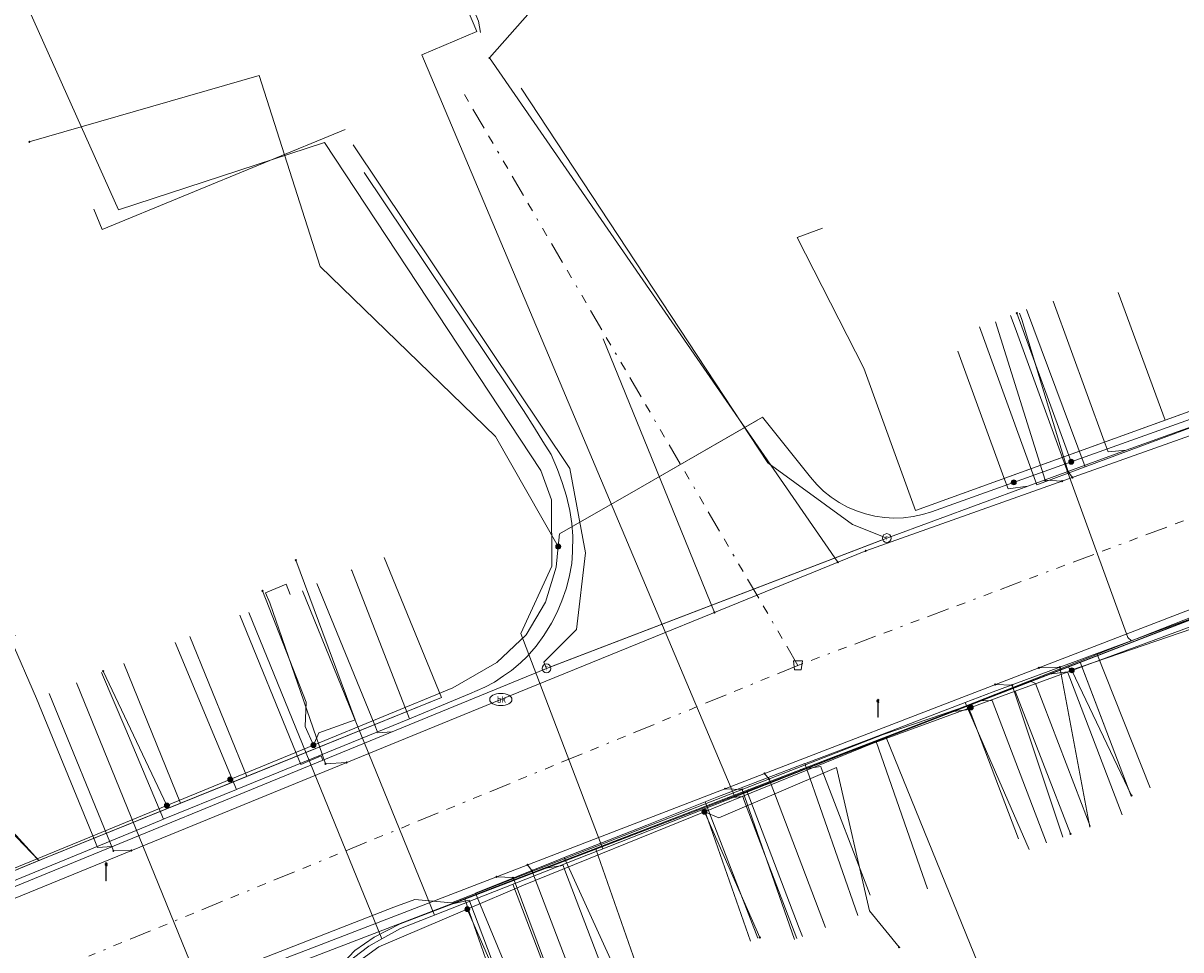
# Model space of a CAD drawing. Header units: metres. Extents: x 154975 to 155642, y 461260 to 461877.
# Tile 55 of 95: x 155172 to 155224, y 461678 to 461719. Entities that reach past the tile are written whole.
import ezdxf
from ezdxf.enums import TextEntityAlignment as Align
from ezdxf.lldxf.tags import DXFTag

# ---------------------------------------------------------------- set-up
doc = ezdxf.new("R2010")
doc.units = ezdxf.units.M
doc.linetypes.add('RI-OVERIG-SO', pattern=[17, 5, -2, 2, -2, 0, -2, 2, -2])
for name, color, linetype, lineweight, true_color in [('B-WE-KL-DATA-G', 3, 'KL-DATA-SO', 18, 0x00ff00), ('B-WE-KL-DATA_DUCT-G', 3, 'Continuous', 18, 0x00ff00), ('B-WE-KL-DATA_HULPSTUK-S', 3, 'Continuous', 18, 0x00ff00), ('B-WE-KL-DATA_KABELBED-G', 3, 'Continuous', 18, 0x00ff00), ('B-WE-KL-DATA_MANTELBUIS-G', 3, 'Continuous', 18, 0x00ff00), ('B-WE-KL-ET_LS-G', 1, 'KL-LS-SO', 18, 0xff0000), ('B-WE-KL-ET_LS-S', 1, 'Continuous', 18, 0xff0000), ('B-WE-KL-GAS_LD-G', 30, 'KL-GAS_LD-SO', 18, 0xff7f00), ('B-WE-KL-GAS_LD_HULPSTUK-S', 30, 'Continuous', 18, 0xff7f00), ('B-WE-KL-GAS_LD_MANTELBUIS-G', 30, 'Continuous', 18, 0xff7f00), ('B-WE-KL-WATER-G', 5, 'KL-WATER-SO', 18, 0x0000ff), ('B-WE-KL-WATER-S', 5, 'Continuous', 18, 0x0000ff), ('B-WE-KL-WATER_HULPSTUK-S', 5, 'Continuous', 18, 0x0000ff), ('B-WE-KL-WATER_MANTELBUIS-G', 5, 'Continuous', 18, 0x0000ff), ('B-WE-RI-VRIJVERVAL-G', 6, 'RI-OVERIG-SO', 18, 0xff00ff), ('B-WE-RI-VRIJVERVAL_HULPSTUK-S', 6, 'Continuous', 18, 0xff00ff)]:
    doc.layers.add(name, color=color, linetype=linetype, lineweight=lineweight, true_color=true_color)
doc.layers.add('B-WE-OG-INFO-S', color=7, linetype='Continuous', lineweight=25)
doc.styles.add('NLCS-ISO', font='NLCS-ISO.ttf')
tags = doc.linetypes.add('KL-DATA-SO', pattern='A,4,-1,[101,NLCS.SHX,S=0.5,R=0,X=0,Y=0],-1,4,-1,["D",Standard,S=1,R=0,X=-0.25,Y=-0.5],-1.5', length=12.5).pattern_tags.tags
tags[18] = DXFTag(74, 10)
tags = doc.linetypes.add('KL-GAS_LD-SO', pattern='A,4,-1,[69,NLCS.SHX,S=0.5,R=0,X=0,Y=0],-1,4,-1,["L",Standard,S=1,R=0,X=0.25,Y=-0.5],-2', length=13).pattern_tags.tags
tags[18] = DXFTag(74, 10)
tags = doc.linetypes.add('KL-LS-SO', pattern='A,4,-1,[103,NLCS.SHX,S=0.75,R=0,X=0,Y=0],-1,4,-1,["L",Standard,S=1,R=0,X=0,Y=-0.5],-2', length=13).pattern_tags.tags
tags[18] = DXFTag(74, 10)
doc.linetypes.add('KL-WATER-SO', pattern='A,7,-0.5,[168,NLCS.SHX,S=0.75,R=0,X=0.75,Y=0],-2', length=9.5)

# ---------------------------------------------------------------- blocks, each defined once
blk = doc.blocks.new('SKL-WTB_HULP_T STUK-SO')
at = {"color": 0, "linetype": 'ByBlock', "lineweight": 18}
blk.add_circle((0, 0), 1, dxfattribs=at)
at = {"color": 0, "linetype": 'ByBlock', "lineweight": -2, "style": 'NLCS-ISO'}
blk.add_text('T', height=1, dxfattribs=at).set_placement((0, 0), align=Align.MIDDLE_CENTER)
at = {"color": 0, "linetype": 'ByBlock', "lineweight": 18, "style": 'NLCS-ISO', "flags": 1}
for tag, p in [('TYPE', (1.5, 0)), ('OMSCHRIJVING', (1.5, -3)), ('LABEL', (1.5, -1.5))]:
    blk.add_attdef(tag, p, '', height=1, dxfattribs=at)
blk = doc.blocks.new('SKL-WATER_BRANDKRAAN_BRANDPUT-SO')
at = {"color": 0, "linetype": 'ByBlock', "lineweight": 18}
blk.add_ellipse((0, 0), major_axis=(2.5, 0), ratio=0.54, dxfattribs=at)
at = {"color": 0, "linetype": 'ByBlock', "lineweight": 18, "style": 'NLCS-ISO'}
blk.add_text('bk', height=1.5, dxfattribs=at).set_placement((0.16, 0), align=Align.MIDDLE_CENTER)
blk = doc.blocks.new('SKL-WTB_HULP_OVERIG-SO')
at = {"color": 0, "linetype": 'ByBlock', "lineweight": 18}
for points in [[(-0.14, 0.14), (0.14, -0.14)], [(0.14, 0.14), (-0.14, -0.14)]]:
    blk.add_lwpolyline(points, dxfattribs=at)
at = {"color": 0, "linetype": 'ByBlock', "lineweight": 18, "style": 'NLCS-ISO', "flags": 1}
for tag, p in [('TYPE', (1.5, 0)), ('OMSCHRIJVING', (1.5, -3)), ('LABEL', (1.5, -1.5))]:
    blk.add_attdef(tag, p, '', height=1, dxfattribs=at)
blk = doc.blocks.new('SKL-WTB_HULP_MOF-SO')
at = {"linetype": 'ByBlock', "lineweight": 18}
h = blk.add_hatch(color=0, dxfattribs=at)
h.dxf.hatch_style = 1
h.paths.add_polyline_path([(-0.5625, 0, 1), (0.5625, 0, 1)])
at = {"color": 0, "linetype": 'ByBlock', "lineweight": 18}
blk.add_circle((0, 0), 0.5625, dxfattribs=at)
at = {"color": 0, "linetype": 'ByBlock', "lineweight": 18, "style": 'NLCS-ISO', "flags": 1}
for tag, p in [('TYPE', (1.5, 0)), ('OMSCHRIJVING', (1.5, -3)), ('LABEL', (1.5, -1.5))]:
    blk.add_attdef(tag, p, '', height=1, dxfattribs=at)
blk = doc.blocks.new('SRI-HULP_AFVOER_OPVANG-SO')
at = {"color": 0, "linetype": 'ByBlock', "lineweight": 18}
blk.add_lwpolyline([(-0.75, -1), (-1, 1), (1, 1), (0.75, -1)], close=True, dxfattribs=at)
at = {"color": 0, "linetype": 'ByBlock', "lineweight": 18, "style": 'NLCS-ISO', "flags": 1}
for tag, p in [('TYPE', (1.5, 0)), ('OMSCHRIJVING', (1.5, -3)), ('LABEL', (1.5, -1.5))]:
    blk.add_attdef(tag, p, '', height=1, dxfattribs=at)
blk = doc.blocks.new('SKL-ET_LS_MAST-SO')
for p, q in [((-0.05, 2.07), (0.05, 2.07)), ((-0.05, -2), (0.05, -2))]:
    blk.add_line(p, q)
for points in [[(-0.18, 1.76), (-0.22, 1.76), (-0.22, 1.84), (-0.18, 1.84), (-0.18, 1.79)], [(-0.18, 1.49), (-0.22, 1.49), (-0.22, 1.57), (-0.18, 1.57), (-0.18, 1.52)], [(-0.18, 1.79), (-0.05, 1.79)], [(-0.18, 1.76), (-0.05, 1.76)], [(-0.18, 1.52), (-0.05, 1.52)], [(-0.18, 1.49), (-0.05, 1.49)], [(-0.05, -2), (-0.05, 2.07)], [(0.05, -2), (0.05, 2.07)], [(0.18, 1.92), (0.05, 1.92)], [(0.18, 1.89), (0.05, 1.89)], [(0.18, 1.66), (0.05, 1.66)], [(0.18, 1.63), (0.05, 1.63)], [(0.18, 1.39), (0.05, 1.39)], [(0.18, 1.36), (0.05, 1.36)], [(0.18, 1.89), (0.22, 1.89), (0.22, 1.97), (0.18, 1.97), (0.18, 1.92)], [(0.18, 1.63), (0.22, 1.63), (0.22, 1.71), (0.18, 1.71), (0.18, 1.66)], [(0.18, 1.36), (0.22, 1.36), (0.22, 1.44), (0.18, 1.44), (0.18, 1.39)]]:
    blk.add_lwpolyline(points)
blk = doc.blocks.new('SOG-INFO_OVERIG-SO')
at = {"color": 0, "linetype": 'ByBlock', "lineweight": 18}
for points in [[(-0.14, 0.14), (0.14, -0.14)], [(0.14, 0.14), (-0.14, -0.14)]]:
    blk.add_lwpolyline(points, dxfattribs=at)
at = {"color": 0, "linetype": 'ByBlock', "lineweight": 18, "style": 'NLCS-ISO', "flags": 1}
for tag, p in [('TYPE', (1.5, 0)), ('OMSCHRIJVING', (1.5, -3)), ('LABEL', (1.5, -1.5))]:
    blk.add_attdef(tag, p, '', height=1, dxfattribs=at)

msp = doc.modelspace()

# ---------------------------------------------------------------- linework, layer by layer
at = {"layer": 'B-WE-KL-DATA-G', "ltscale": 0.2, "flags": 128}
for points in [[(155297.024, 461730.873), (155296.747, 461730.825), (155296.958, 461729.604), (155296.02, 461728.353), (155294.051, 461727.64), (155283.829, 461722.811), (155256.02, 461713.217), (155212.506, 461697.469), (155210.172, 461703.877), (155207.174, 461709.766), (155208.307, 461710.177)], [(155297.024, 461730.873), (155296.747, 461730.825), (155296.958, 461729.604), (155296.02, 461728.353), (155294.051, 461727.64), (155283.829, 461722.811), (155256.02, 461713.217), (155223.739, 461701.534), (155221.633, 461707.28)], [(155187.672, 461712.684), (155194.173, 461702.987), (155194.856, 461701.976), (155195.342, 461701.198), (155195.73, 461700.578), (155196.1, 461699.989), (155196.378, 461699.318), (155196.598, 461698.732), (155196.781, 461698.117), (155196.941, 461697.47), (155197.036, 461696.878), (155197.076, 461696.318), (155197.065, 461695.617), (155197.028, 461695.092), (155196.905, 461694.471), (155196.773, 461693.951), (155196.585, 461693.41), (155196.364, 461692.896), (155196.107, 461692.398), (155195.769, 461691.847), (155195.418, 461691.363), (155195.024, 461690.9), (155194.722, 461690.615), (155194.318, 461690.264), (155193.956, 461690.022), (155193.542, 461689.742), (155193.11, 461689.511), (155192.419, 461689.212), (155189.9, 461688.173), (155189.724, 461688.1)], [(155217.503, 461706.514), (155220.14, 461699.43)], [(155215.378, 461705.74), (155217.971, 461698.622), (155220.14, 461699.43)], [(155220.14, 461699.43), (155228.472, 461702.531)], [(155264.131, 461653.126), (155264.427, 461653.305), (155251.858, 461674.133), (155242.434, 461691.658), (155241.313, 461693.518), (155240.817, 461694.114), (155240.37, 461694.486), (155239.303, 461695.132), (155238.087, 461695.653), (155236.821, 461696.001), (155235.307, 461696.175), (155233.672, 461695.963), (155205.322, 461684.985), (155189.295, 461678.866), (155188.131, 461678.26), (155187.266, 461677.665), (155186.132, 461676.476), (155185.321, 461675.287), (155184.872, 461674.654), (155184.37, 461673.707), (155184.318, 461673.5), (155184.609, 461673.427)], [(155184.609, 461673.427), (155184.318, 461673.5), (155184.37, 461673.707), (155184.872, 461674.654), (155185.321, 461675.287), (155186.132, 461676.476), (155187.266, 461677.665), (155188.131, 461678.26), (155189.295, 461678.866), (155205.322, 461684.985), (155233.672, 461695.963), (155235.307, 461696.175), (155236.821, 461696.001), (155238.087, 461695.653), (155239.303, 461695.132), (155240.37, 461694.486), (155240.817, 461694.114), (155241.313, 461693.518), (155242.434, 461691.658), (155244.02, 461688.708), (155237.341, 461686.133)], [(155117.371, 461659.857), (155117.752, 461658.933), (155120.167, 461659.928), (155124.04, 461661.399), (155151.544, 461672.869), (155173.414, 461681.867), (155191.157, 461689.046), (155188.573, 461695.361)], [(155187.1, 461694.8), (155187.118, 461694.763)], [(155189.724, 461688.1), (155187.118, 461694.763)], [(155226.284, 461693.098), (155222.332, 461691.656), (155220.659, 461691.038)], [(155184.609, 461673.427), (155184.318, 461673.5), (155184.37, 461673.707), (155184.872, 461674.654), (155185.321, 461675.287), (155186.132, 461676.476), (155187.266, 461677.665), (155188.131, 461678.26), (155189.295, 461678.866), (155205.322, 461684.985), (155219.395, 461690.434), (155219.458, 461690.266), (155226.09, 461692.538), (155228.179, 461686.946)], [(155117.371, 461659.857), (155117.752, 461658.933), (155120.167, 461659.928), (155124.04, 461661.399), (155151.544, 461672.869), (155173.414, 461681.867), (155182.402, 461685.504), (155179.825, 461691.793)], [(155181.934, 461684.919), (155179.172, 461691.527)], [(155220.659, 461691.038), (155215.997, 461689.315), (155214.741, 461688.832)], [(155220.659, 461691.038), (155223.06, 461684.99)], [(155176.854, 461690.583), (155179.415, 461684.295), (155173.414, 461681.867), (155151.544, 461672.869), (155124.04, 461661.399), (155120.167, 461659.928), (155117.752, 461658.933), (155117.371, 461659.857)], [(155178.646, 461683.58), (155176.944, 461687.609), (155175.859, 461690.178)], [(155222.191, 461684.657), (155219.919, 461690.637), (155205.322, 461684.985), (155189.295, 461678.866), (155188.131, 461678.26), (155187.266, 461677.665), (155186.132, 461676.476), (155185.321, 461675.287), (155184.872, 461674.654), (155184.37, 461673.707), (155184.318, 461673.5), (155184.609, 461673.427)], [(155214.741, 461688.832), (155210.396, 461687.16), (155207.577, 461686.098), (155207.525, 461686.079)], [(155214.741, 461688.832), (155217.613, 461682.207)], [(155189.724, 461688.1), (155181.966, 461684.932), (155181.934, 461684.919)], [(155117.371, 461659.857), (155117.752, 461658.933), (155120.167, 461659.928), (155124.04, 461661.399), (155151.544, 461672.869), (155173.033, 461681.71), (155171.855, 461683.005), (155171.16, 461683.598), (155170.722, 461684.114), (155170.284, 461684.913), (155169.253, 461687.512)], [(155218.391, 461671.609), (155218.528, 461671.269), (155217.797, 461670.975), (155211.179, 461687.253), (155205.322, 461684.985), (155189.295, 461678.866), (155188.131, 461678.26), (155187.266, 461677.665), (155186.132, 461676.476), (155185.321, 461675.287), (155184.872, 461674.654), (155184.37, 461673.707), (155184.318, 461673.5), (155184.609, 461673.427)], [(155213.042, 461680.439), (155210.724, 461687.077), (155205.322, 461684.985), (155189.295, 461678.866), (155188.131, 461678.26), (155187.266, 461677.665), (155186.132, 461676.476), (155185.321, 461675.287), (155184.872, 461674.654), (155184.37, 461673.707), (155184.318, 461673.5), (155184.609, 461673.427)], [(155207.525, 461686.079), (155203.559, 461684.56), (155203.038, 461684.352)], [(155207.525, 461686.079), (155209.904, 461679.241)], [(155181.934, 461684.919), (155178.674, 461683.591), (155178.646, 461683.58)], [(155205.068, 461678.086), (155202.97, 461684.087), (155189.295, 461678.866), (155188.131, 461678.26), (155187.266, 461677.665), (155186.132, 461676.476), (155185.321, 461675.287), (155184.872, 461674.654), (155184.37, 461673.707), (155184.318, 461673.5), (155184.609, 461673.427)], [(155196.681, 461681.847), (155200.401, 461683.301), (155203.038, 461684.352)], [(155203.038, 461684.352), (155205.409, 461678.222)], [(155178.646, 461683.58), (155177.923, 461683.282), (155171.758, 461680.739)], [(155184.609, 461673.427), (155184.318, 461673.5), (155184.37, 461673.707), (155184.872, 461674.654), (155185.321, 461675.287), (155186.132, 461676.476), (155187.266, 461677.665), (155188.131, 461678.26), (155189.295, 461678.866), (155198.11, 461682.231), (155200.207, 461676.231)], [(155196.681, 461681.847), (155196.497, 461681.776), (155192.695, 461680.252), (155195.403, 461673.707)], [(155199.387, 461675.923), (155196.681, 461681.847)], [(155184.609, 461673.427), (155184.318, 461673.5), (155184.37, 461673.707), (155184.872, 461674.654), (155185.321, 461675.287), (155186.132, 461676.476), (155187.266, 461677.665), (155188.131, 461678.26), (155189.295, 461678.866), (155192.217, 461679.982), (155194.528, 461673.372)]]:
    msp.add_lwpolyline(points, dxfattribs=at)
at = {"layer": 'B-WE-KL-DATA_DUCT-G', "ltscale": 0.2, "flags": 128}
for points in [[(155257.38, 461703.639), (155255.346, 461704.304), (155254.404, 461703.975), (155231.994, 461695.426), (155231.873, 461695.266), (155210.724, 461687.077), (155202.97, 461684.087), (155191.63, 461679.758)], [(155257.38, 461703.639), (155255.346, 461704.304), (155254.404, 461703.975), (155231.994, 461695.426), (155231.873, 461695.266), (155210.724, 461687.077), (155202.97, 461684.087), (155191.63, 461679.758)], [(155191.63, 461679.758), (155189.295, 461678.866), (155188.131, 461678.26), (155187.266, 461677.665), (155186.132, 461676.476), (155184.872, 461674.654), (155184.318, 461673.5), (155184.103, 461672.645), (155175.961, 461667.786), (155174.91, 461668.873), (155172.859, 461670.146), (155171.169, 461670.538), (155168.676, 461670.662), (155165.54, 461669.77), (155164.998, 461669.549), (155164.828, 461669.397)], [(155191.63, 461679.758), (155189.295, 461678.866), (155188.131, 461678.26), (155187.266, 461677.665), (155186.132, 461676.476), (155184.872, 461674.654), (155184.318, 461673.5), (155184.103, 461672.645), (155175.961, 461667.786), (155174.91, 461668.873), (155172.859, 461670.146), (155171.169, 461670.538), (155168.676, 461670.662), (155165.54, 461669.77), (155164.998, 461669.549), (155164.828, 461669.397)]]:
    msp.add_lwpolyline(points, dxfattribs=at)
at = {"layer": 'B-WE-KL-DATA_KABELBED-G', "ltscale": 0.2, "flags": 128}
for points in [[(155196.416, 461695.844), (155193.585, 461700.807), (155185.694, 461708.453), (155182.958, 461717.046), (155172.603, 461714.064)], [(155223.739, 461701.534), (155212.506, 461697.469), (155210.172, 461703.877), (155207.174, 461709.766), (155208.307, 461710.177)], [(155241.845, 461707.642), (155219.515, 461699.663), (155213.227, 461697.416), (155212.814, 461697.289), (155212.391, 461697.199), (155211.962, 461697.146), (155211.529, 461697.132), (155211.098, 461697.156), (155210.67, 461697.218), (155210.249, 461697.318), (155209.839, 461697.455), (155209.442, 461697.627), (155209.063, 461697.834), (155208.703, 461698.073), (155208.365, 461698.344), (155208.053, 461698.643), (155207.769, 461698.969), (155205.615, 461701.67), (155200.117, 461698.511), (155196.469, 461696.415), (155196.416, 461695.844), (155196.33, 461694.917), (155195.84, 461693.349), (155194.971, 461691.872), (155193.645, 461690.634), (155191.672, 461689.491), (155185.396, 461686.908), (155178.795, 461684.19), (155171.606, 461681.231)], [(155223.739, 461701.534), (155221.633, 461707.28)], [(155219.515, 461699.663), (155217.062, 461706.353)], [(155227.485, 461702.89), (155223.739, 461701.534)], [(155200.117, 461698.511), (155205.393, 461701.542)], [(155182.402, 461685.504), (155191.157, 461689.046), (155188.573, 461695.361)], [(155185.396, 461686.908), (155185.638, 461687.458), (155187.273, 461688.043), (155184.606, 461695.237)], [(155241.556, 461690.666), (155240.023, 461693.226), (155238.423, 461694.276), (155236.351, 461695.125), (155233.906, 461695.245), (155230.888, 461694.446), (155230.556, 461694.324), (155226.699, 461692.907), (155219.538, 461690.276), (155216.993, 461689.342), (155214.991, 461688.606), (155210.515, 461686.962), (155203.001, 461683.913), (155194.853, 461680.606), (155192.323, 461679.526), (155188.343, 461677.826), (155187.136, 461676.966)], [(155185.396, 461686.908), (155185.022, 461687.745), (155185.07, 461688.85), (155183.106, 461693.858)], [(155225.93, 461692.965), (155219.919, 461690.637)], [(155226.09, 461692.538), (155219.991, 461690.448)], [(155182.402, 461685.504), (155179.825, 461691.793)], [(155178.795, 461684.19), (155175.932, 461690.238)], [(155179.415, 461684.295), (155176.854, 461690.583)], [(155219.395, 461690.434), (155215.141, 461688.787)], [(155219.919, 461690.637), (155219.395, 461690.434)], [(155219.395, 461690.434), (155219.458, 461690.266), (155219.991, 461690.448)], [(155219.538, 461690.276), (155222.222, 461684.645)], [(155219.991, 461690.448), (155219.919, 461690.637)], [(155222.191, 461684.657), (155219.991, 461690.448)], [(155214.991, 461688.606), (155216.993, 461689.342), (155219.477, 461682.921)], [(155215.141, 461688.787), (155211.043, 461687.383), (155191.61, 461679.811), (155189.96, 461679.958), (155189.019, 461679.617)], [(155215.141, 461688.787), (155211.179, 461687.253)], [(155173.033, 461681.71), (155170.722, 461684.114), (155170.284, 461684.913), (155169.253, 461687.512)], [(155210.724, 461687.077), (155202.97, 461684.087)], [(155211.179, 461687.253), (155210.724, 461687.077)], [(155210.724, 461687.077), (155213.042, 461680.439)], [(155211.179, 461687.253), (155217.797, 461670.975), (155218.528, 461671.269), (155218.391, 461671.609)], [(155182.402, 461685.504), (155179.415, 461684.295)], [(155203.001, 461683.913), (155203.652, 461683.64), (155208.938, 461685.903), (155210.424, 461679.445), (155211.766, 461677.808)], [(155179.415, 461684.295), (155173.033, 461681.71)], [(155202.97, 461684.087), (155198.11, 461682.231)], [(155202.97, 461684.087), (155205.068, 461678.086)], [(155203.001, 461683.913), (155205.495, 461678.254)], [(155198.11, 461682.231), (155192.217, 461679.982)], [(155198.11, 461682.231), (155200.207, 461676.231)], [(155173.033, 461681.71), (155165.132, 461678.459)], [(155191.63, 461679.758), (155189.295, 461678.866), (155188.131, 461678.26), (155187.266, 461677.665), (155186.132, 461676.476), (155184.872, 461674.654), (155184.318, 461673.5)], [(155192.217, 461679.982), (155191.63, 461679.758)], [(155192.217, 461679.982), (155194.528, 461673.372)], [(155189.019, 461679.617), (155166.41, 461670.807)], [(155192.323, 461679.526), (155194.95, 461673.533)]]:
    msp.add_lwpolyline(points, dxfattribs=at)
at = {"layer": 'B-WE-KL-DATA_MANTELBUIS-G', "ltscale": 0.2, "flags": 128}
for points in [[(155200.117, 461698.511), (155205.393, 461701.542)], [(155189.019, 461679.617), (155166.41, 461670.807)]]:
    msp.add_lwpolyline(points, dxfattribs=at)
at = {"layer": 'B-WE-KL-ET_LS-G', "ltscale": 0.2, "flags": 128}
for points in [[(155216.202, 461732.395), (155215.929, 461733.04), (155191.239, 461722.617), (155192.756, 461719.024), (155190.269, 461717.974), (155202.444, 461689.133)], [(155167.693, 461730.912), (155176.612, 461711.002), (155185.894, 461714.034), (155195.627, 461699.273), (155196.116, 461697.952), (155196.132, 461694.958), (155194.735, 461691.928), (155198.43, 461682.244)], [(155297.97, 461718.334), (155282.379, 461713.008), (155258.6, 461704.462), (155256.792, 461703.821), (155255.865, 461703.46), (155254.992, 461703.029), (155254.133, 461702.484), (155253.369, 461701.854), (155252.624, 461701.093), (155251.967, 461700.254), (155251.406, 461699.349), (155250.947, 461698.388), (155250.597, 461697.382), (155244.319, 461695.165), (155240.317, 461693.698), (155239.465, 461694.407), (155238.508, 461694.996), (155237.543, 461695.419), (155236.884, 461695.624), (155236.216, 461695.769), (155235.226, 461695.875), (155234.344, 461695.864), (155233.296, 461695.71), (155231.135, 461695.112), (155189.321, 461678.659), (155188.476, 461678.188), (155187.884, 461677.865), (155187.201, 461677.335), (155186.598, 461676.759), (155185.979, 461676.021), (155185.329, 461674.992), (155184.873, 461673.975), (155184.488, 461672.528), (155184.378, 461671.467), (155174.937, 461667.581), (155174.17, 461668.157), (155173.347, 461668.65), (155172.477, 461669.054), (155171.57, 461669.366), (155170.635, 461669.582), (155169.654, 461669.702), (155168.699, 461669.716), (155167.762, 461669.631), (155166.711, 461669.426), (155165.767, 461669.125), (155124.166, 461652.124), (155123.395, 461651.602)], [(155216.78, 461706.251), (155216.985, 461705.687)], [(155216.985, 461705.687), (155222.064, 461691.758), (155222.226, 461691.607)], [(155184.901, 461693.86), (155190.846, 461679.259)], [(155182.493, 461692.88), (155188.476, 461678.188)], [(155174.724, 461689.715), (155182.476, 461670.684)], [(155219.97, 461684.288), (155217.901, 461689.69), (155217.643, 461689.804)], [(155202.444, 461689.133), (155204.366, 461684.579)], [(155218.403, 461682.509), (155215.946, 461688.921), (155215.416, 461688.906), (155215.409, 461688.925)], [(155207.269, 461678.663), (155204.927, 461684.8)], [(155220.364, 461683.26), (155219.97, 461684.288)], [(155196.819, 461674.247), (155194.375, 461680.648)], [(155207.411, 461678.289), (155207.269, 461678.663)]]:
    msp.add_lwpolyline(points, dxfattribs=at)
at = {"layer": 'B-WE-KL-GAS_LD-G', "ltscale": 0.2, "flags": 128}
for points in [[(155220.808, 461734.339), (155220.419, 461735.261), (155191.357, 461722.992), (155192.833, 461719.496), (155192.92, 461718.99)], [(155194.75, 461716.476), (155205.857, 461699.612), (155209.67, 461696.839), (155211.209, 461696.228)], [(155211.209, 461696.228), (155217.558, 461698.568), (155221.992, 461700.192), (155267.733, 461716.606), (155268.177, 461715.441), (155269.978, 461710.285), (155270.29, 461709.214)], [(155175.501, 461711.037), (155175.881, 461710.112), (155186.829, 461714.62)], [(155187.187, 461713.927), (155196.942, 461699.363), (155197.651, 461695.571), (155197.232, 461692.109), (155195.77, 461690.647), (155195.889, 461690.362)], [(155218.697, 461706.891), (155220.993, 461700.596)], [(155214.407, 461704.645), (155216.48, 461698.962)], [(155220.993, 461700.596), (155221.17, 461700.11), (155221.992, 461700.192)], [(155216.48, 461698.962), (155216.666, 461698.452), (155217.558, 461698.568)], [(155169.698, 461671.08), (155170.69, 461671.649), (155185.082, 461677.261), (155235.743, 461696.724)], [(155195.889, 461690.362), (155211.209, 461696.228)], [(155185.555, 461694.178), (155188.13, 461687.885)], [(155182.084, 461692.757), (155184.617, 461686.555)], [(155171.979, 461691.838), (155171.74, 461691.739), (155172.925, 461689.007), (155175.433, 461682.902)], [(155119.701, 461659.062), (155163.376, 461677.04), (155195.889, 461690.362)], [(155218.524, 461690.109), (155219.342, 461690.209), (155219.446, 461689.938)], [(155219.446, 461689.938), (155221.804, 461683.774)], [(155214.107, 461688.412), (155214.924, 461688.512), (155215.004, 461688.304)], [(155215.004, 461688.304), (155217.134, 461682.696)], [(155188.13, 461687.885), (155188.3, 461687.468), (155188.931, 461687.511)], [(155184.617, 461686.555), (155184.823, 461686.044), (155185.749, 461686.422), (155185.824, 461686.238)], [(155207.325, 461685.806), (155208.236, 461685.942), (155208.256, 461685.891)], [(155208.256, 461685.891), (155210.453, 461680.155)], [(155203.997, 461684.527), (155204.721, 461684.591), (155204.805, 461684.371)], [(155204.805, 461684.371), (155207.152, 461678.203)], [(155175.433, 461682.902), (155175.68, 461682.298), (155176.34, 461682.352)], [(155195.726, 461681.35), (155196.637, 461681.486), (155196.716, 461681.28)], [(155196.716, 461681.28), (155199.072, 461675.11)], [(155191.514, 461679.732), (155192.401, 461679.931), (155192.432, 461679.849)], [(155192.432, 461679.849), (155194.609, 461674.108)]]:
    msp.add_lwpolyline(points, dxfattribs=at)
at = {"layer": 'B-WE-KL-GAS_LD_MANTELBUIS-G', "ltscale": 0.2, "flags": 128}
msp.add_lwpolyline([(155196.107, 461690.445), (155210.929, 461696.121)], dxfattribs=at)
at = {"layer": 'B-WE-KL-WATER-G', "ltscale": 0.2, "flags": 128}
for points in [[(155193.316, 461717.84), (155196.062, 461720.962), (155194.779, 461724.002), (155219.193, 461734.309), (155219.426, 461733.756)], [(155209.003, 461695.139), (155193.316, 461717.84)], [(155210.258, 461695.65), (155249.051, 461709.426)], [(155217.19, 461706.352), (155217.293, 461706.07), (155219.373, 461699.208)], [(155216.11, 461705.958), (155218.339, 461698.834)], [(155198.434, 461705.192), (155200.447, 461700.268), (155203.452, 461692.88)], [(155219.373, 461699.208), (155219.571, 461698.957)], [(155219.1, 461698.79), (155218.339, 461698.834)], [(155236.078, 461697.338), (155185.163, 461677.713), (155169.897, 461671.903)], [(155193.832, 461688.964), (155210.258, 461695.65)], [(155183.428, 461693.307), (155183.244, 461693.772), (155184.168, 461694.15), (155184.352, 461693.685)], [(155183.428, 461693.307), (155185.943, 461686.063)], [(155219.002, 461690.42), (155218.05, 461690.389)], [(155220.347, 461683.22), (155219.002, 461690.42)], [(155176.388, 461682.156), (155173.49, 461689.239)], [(155216.09, 461689.634), (155216.852, 461689.603)], [(155219.141, 461682.762), (155216.852, 461689.603)], [(155133.903, 461664.467), (155193.832, 461688.964)], [(155186.89, 461686.126), (155185.943, 461686.063)], [(155205.91, 461685.381), (155205.706, 461685.632)], [(155208.453, 461678.698), (155205.91, 461685.381)], [(155203.935, 461684.949), (155204.695, 461684.918)], [(155207.058, 461678.167), (155204.695, 461684.918)], [(155177.196, 461682.163), (155176.388, 461682.156)], [(155195.231, 461681.265), (155195.03, 461681.517)], [(155193.631, 461680.977), (155194.39, 461680.945)], [(155196.878, 461674.274), (155194.39, 461680.945)], [(155197.767, 461674.612), (155195.231, 461681.265)]]:
    msp.add_lwpolyline(points, dxfattribs=at)
at = {"layer": 'B-WE-KL-WATER_MANTELBUIS-G', "ltscale": 0.2, "flags": 128}
for points in [[(155217.293, 461706.07), (155217.19, 461706.352)], [(155208.346, 461678.978), (155208.453, 461678.698)]]:
    msp.add_lwpolyline(points, dxfattribs=at)
at = {"layer": 'B-WE-RI-VRIJVERVAL-G', "ltscale": 0.2, "flags": 128}
for points in [[(155207.21, 461690.5), (155192.193, 461716.195)], [(155240.2, 461702.87), (155207.21, 461690.5)], [(155207.21, 461690.5), (155175.28, 461677.41)]]:
    msp.add_lwpolyline(points, dxfattribs=at)

# ---------------------------------------------------------------- block references
at = {"layer": 'B-WE-KL-DATA_HULPSTUK-S', "xscale": 0.2, "yscale": 0.2, "zscale": 0.2}
for name, p in [('SKL-WTB_HULP_OVERIG-SO', (155172.603, 461714.064)), ('SKL-WTB_HULP_OVERIG-SO', (155217.062, 461706.353)), ('SKL-WTB_HULP_MOF-SO', (155219.515, 461699.663)), ('SKL-WTB_HULP_OVERIG-SO', (155219.515, 461699.663)), ('SKL-WTB_HULP_MOF-SO', (155216.923, 461698.737)), ('SKL-WTB_HULP_MOF-SO', (155196.416, 461695.844)), ('SKL-WTB_HULP_OVERIG-SO', (155196.416, 461695.844)), ('SKL-WTB_HULP_OVERIG-SO', (155184.606, 461695.237)), ('SKL-WTB_HULP_OVERIG-SO', (155183.106, 461693.858)), ('SKL-WTB_HULP_OVERIG-SO', (155175.932, 461690.238)), ('SKL-WTB_HULP_MOF-SO', (155219.538, 461690.276)), ('SKL-WTB_HULP_OVERIG-SO', (155219.538, 461690.276)), ('SKL-WTB_HULP_MOF-SO', (155214.991, 461688.606)), ('SKL-WTB_HULP_OVERIG-SO', (155214.991, 461688.606)), ('SKL-WTB_HULP_MOF-SO', (155185.396, 461686.908)), ('SKL-WTB_HULP_OVERIG-SO', (155185.396, 461686.908)), ('SKL-WTB_HULP_OVERIG-SO', (155185.396, 461686.908)), ('SKL-WTB_HULP_MOF-SO', (155181.649, 461685.365)), ('SKL-WTB_HULP_OVERIG-SO', (155222.222, 461684.645)), ('SKL-WTB_HULP_MOF-SO', (155178.795, 461684.19)), ('SKL-WTB_HULP_OVERIG-SO', (155178.795, 461684.19)), ('SKL-WTB_HULP_MOF-SO', (155203.001, 461683.913)), ('SKL-WTB_HULP_OVERIG-SO', (155203.001, 461683.913)), ('SKL-WTB_HULP_OVERIG-SO', (155203.001, 461683.913)), ('SKL-WTB_HULP_OVERIG-SO', (155219.477, 461682.921)), ('SKL-WTB_HULP_MOF-SO', (155192.323, 461679.526)), ('SKL-WTB_HULP_OVERIG-SO', (155192.323, 461679.526)), ('SKL-WTB_HULP_OVERIG-SO', (155205.495, 461678.254)), ('SKL-WTB_HULP_OVERIG-SO', (155211.766, 461677.808))]:
    msp.add_blockref(name, p, dxfattribs=at)
at = {"layer": 'B-WE-KL-ET_LS-S', "xscale": 0.2, "yscale": 0.2, "zscale": 0.2}
for p in [(155210.811, 461688.562), (155176.057, 461681.206)]:
    msp.add_blockref('SKL-ET_LS_MAST-SO', p, dxfattribs=at)
at = {"layer": 'B-WE-KL-GAS_LD_HULPSTUK-S', "xscale": 0.2, "yscale": 0.2, "zscale": 0.2}
for p in [(155211.209, 461696.228), (155211.209, 461696.228), (155195.889, 461690.362)]:
    msp.add_blockref('SKL-WTB_HULP_T STUK-SO', p, dxfattribs=at)
at = {"layer": 'B-WE-KL-WATER-S', "xscale": 0.2, "yscale": 0.2, "zscale": 0.2}
msp.add_blockref('SKL-WATER_BRANDKRAAN_BRANDPUT-SO', (155193.832, 461688.964), dxfattribs=at)
at = {"layer": 'B-WE-KL-WATER_HULPSTUK-S', "xscale": 0.2, "yscale": 0.2, "zscale": 0.2}
for p in [(155193.316, 461717.84), (155219.373, 461699.208), (155218.339, 461698.834), (155219.1, 461698.79), (155219.571, 461698.957), (155210.258, 461695.65), (155209.003, 461695.139), (155203.452, 461692.88), (155218.05, 461690.389), (155219.002, 461690.42), (155216.09, 461689.634), (155216.852, 461689.603), (155185.943, 461686.063), (155186.89, 461686.126), (155205.706, 461685.632), (155203.935, 461684.949), (155205.91, 461685.381), (155204.695, 461684.918), (155176.388, 461682.156), (155177.196, 461682.163), (155195.03, 461681.517), (155193.631, 461680.977), (155194.39, 461680.945), (155195.231, 461681.265)]:
    msp.add_blockref('SKL-WTB_HULP_OVERIG-SO', p, dxfattribs=at)
at = {"layer": 'B-WE-OG-INFO-S', "xscale": 0.2, "yscale": 0.2, "zscale": 0.2}
for p in [(155209.003, 461695.139), (155203.452, 461692.88)]:
    msp.add_blockref('SOG-INFO_OVERIG-SO', p, dxfattribs=at)
at = {"layer": 'B-WE-RI-VRIJVERVAL_HULPSTUK-S', "xscale": 0.2, "yscale": 0.2, "zscale": 0.2}
msp.add_blockref('SRI-HULP_AFVOER_OPVANG-SO', (155207.21, 461690.5), dxfattribs=at)

doc.saveas('drawing.dxf')
